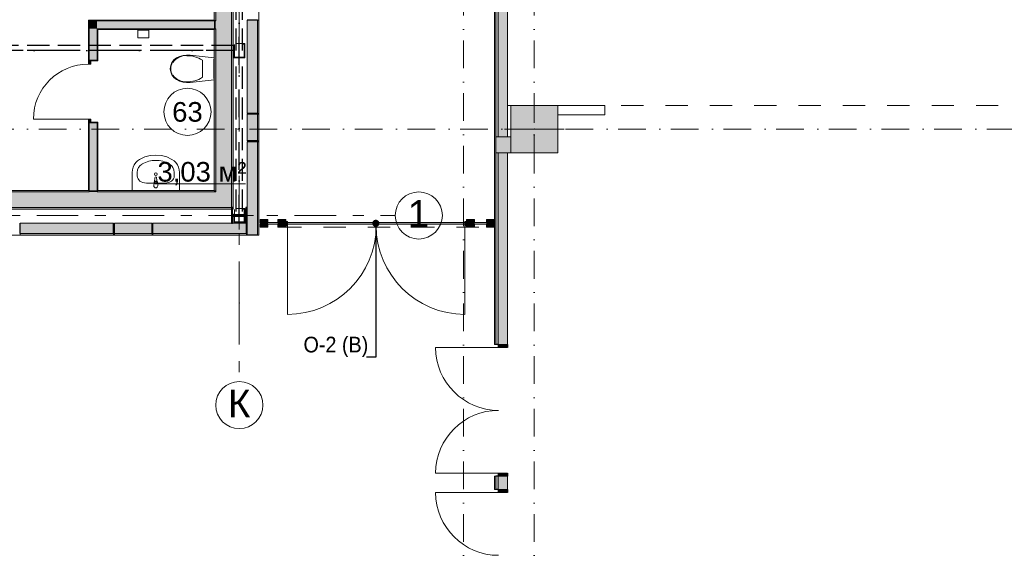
# Model space of a CAD drawing. Header units: millimetres. Extents: x -14761 to 157739, y -22400 to 107990.
# Tile 15 of 81: x 29901 to 42432, y 12570 to 19395. Entities that reach past the tile are written whole.
import ezdxf

# ---------------------------------------------------------------- set-up
doc = ezdxf.new("R2010")
doc.units = ezdxf.units.MM
doc.header["$MEASUREMENT"] = 0
for name, pattern in [('Невидимая', [391.222223, 282.222223, -109]), ('Штрих-Штриховая', [1093.611073, 529.166651, -211.666656, 141.111112, -211.666656]), ('Штриховая', [564.444447, 282.222223, -282.222223]), ('Штрихпунктирная', [670.277762, 352.777767, -176.388884, 0, -141.111112])]:
    doc.linetypes.add(name, pattern=pattern)
for name, color, linetype in [('Интерьер - Оборудование', 7, 'Continuous'), ('Интерьер - Сантехника', 7, 'Continuous'), ('Конструктив - ГКЛ', 7, 'Continuous'), ('Конструктив - Колонны', 7, 'Continuous'), ('Конструктив - Стены наружние фасад', 7, 'Continuous'), ('Конструктив - Фасадные стены сущ', 7, 'Continuous'), ('Местность - Забор', 7, 'Continuous'), ('УЛИЦА_Б15_наклонный прогон', 7, 'Continuous'), ('УЛИЦА_Б6', 7, 'Continuous'), ('УЛИЦА_ЗОНЫ', 7, 'Continuous'), ('УЛИЦА_Конструктив бани', 7, 'Continuous'), ('УЛИЦА_Стены бани', 7, 'Continuous'), ('УЛИЦА_Стойки стропильные', 7, 'Continuous'), ('УЛИЦА_Сэндвич-панели бани', 7, 'Continuous'), ('Элемент Модели - Зона', 7, 'Continuous'), ('Элемент модели - Зоны уличных помещений', 7, 'Continuous'), ('Элемент Модели - Оси', 7, 'Continuous'), ('Элемент модели - Оси Улица Бани', 7, 'Continuous')]:
    doc.layers.add(name, color=color, linetype=linetype)
doc.styles.add('СГЕНЕРИР_СТИЛЬ_1', font='txt')
doc.dimstyles.new('СГЕНЕРИР_СТИЛЬ__1', dxfattribs={"dimtxt": 0.18, "dimasz": 182.4, "dimexe": 0.18, "dimexo": 0.0625, "dimgap": 0.09, "dimtad": 0, "dimtih": 1, "dimtoh": 1, "dimdec": 4, "dimzin": 0, "dimdsep": 46, "dimcen": 0.09, "dimadec": 0, "dimazin": 0, "dimtfac": 1, "dimtdec": 4, "dimtmove": 0, "dimatfit": 3, "dimldrblk": 'ARROWHEAD_11', "dimfxl": 0, "dimtolj": 1, "dimtzin": 0, "dimarcsym": 0})

# ---------------------------------------------------------------- blocks, each defined once
blk = doc.blocks.new('ARROWHEAD_11')
at = {"color": 0, "linetype": 'Continuous', "lineweight": 0}
blk.add_line((0, 0), (-1, 0), dxfattribs=at)
at = {"color": 0, "linetype": 'Continuous', "lineweight": 0, "const_width": 0.25, "flags": 128}
blk.add_lwpolyline([(-0.125, 0, 1), (0.125, 0, 1)], format="xyb", close=True, dxfattribs=at)

msp = doc.modelspace()

# ---------------------------------------------------------------- hatches: boundary and pattern name
at = {"layer": 'Конструктив - Колонны', "linetype": 'Continuous', "lineweight": 0, "true_color": 0x000000}
msp.add_hatch(color=18, dxfattribs=at).paths.add_polyline_path([(36150, 17700), (36750, 17700), (36750, 18300), (36150, 18300)])
at = {"layer": 'Конструктив - Стены наружние фасад', "linetype": 'Continuous', "lineweight": 0, "true_color": 0x000000}
for points in [[(35945, 15257), (35960, 15257), (35960, 24120), (35945, 24120)], [(35990, 24120), (35960, 24120), (35960, 17900), (35990, 17900)], [(36110, 24120), (35990, 24120), (35990, 17900), (36110, 17900)], [(35990, 17700), (35960, 17700), (35960, 15257), (35990, 15257)], [(35990, 15257), (36110, 15257), (36110, 17700), (35990, 17700)], [(36110, 15257), (35995, 15257), (35995, 15217), (36110, 15217)], [(35945, 13410), (35960, 13410), (35960, 13577), (35945, 13577)], [(35990, 13577), (35960, 13577), (35960, 13410), (35990, 13410)], [(35990, 13410), (36110, 13410), (36110, 13577), (35990, 13577)], [(35995, 13577), (36110, 13577), (36110, 13617), (35995, 13617)], [(36110, 13410), (35995, 13410), (35995, 13370), (36110, 13370)]]:
    msp.add_hatch(color=18, dxfattribs=at).paths.add_polyline_path(points)
at = {"layer": 'Конструктив - Фасадные стены сущ', "linetype": 'Continuous', "lineweight": 0, "true_color": 0x000000}
for points in [[(35990, 17700), (35990, 17900), (35960, 17900), (35960, 17700)], [(36110, 17700), (36110, 17900), (35990, 17900), (35990, 17700)], [(36110, 17700), (36150, 17700), (36150, 17900), (36110, 17900)]]:
    msp.add_hatch(color=18, dxfattribs=at).paths.add_polyline_path(points)
at = {"layer": 'Местность - Забор', "linetype": 'Continuous', "lineweight": 0, "true_color": 0x2b2b2b}
for points in [[(32991, 16795), (32961, 16795), (32961, 16750), (33061, 16750), (33061, 16795), (33031, 16795), (33031, 16805), (33061, 16805), (33061, 16850), (32961, 16850), (32961, 16805), (32991, 16805)], [(33218, 16795), (33188, 16795), (33188, 16750), (33288, 16749), (33288, 16795), (33258, 16795), (33258, 16805), (33288, 16805), (33288, 16849), (33188, 16850), (33188, 16805), (33218, 16805)], [(35618, 16795), (35588, 16795), (35588, 16750), (35688, 16750), (35688, 16795), (35658, 16795), (35658, 16805), (35688, 16805), (35688, 16850), (35588, 16850), (35588, 16805), (35618, 16805)], [(35871, 16795), (35841, 16795), (35841, 16750), (35941, 16750), (35941, 16795), (35911, 16795), (35911, 16805), (35941, 16805), (35941, 16850), (35841, 16850), (35841, 16805), (35871, 16805)]]:
    msp.add_hatch(color=250, dxfattribs=at).paths.add_polyline_path(points)
at = {"layer": 'Местность - Забор', "linetype": 'Continuous', "lineweight": 0, "true_color": 0x000000}
for points in [[(32971, 16810), (32970, 16790), (32991, 16790), (32991, 16810)], [(33031, 16810), (33031, 16790), (33218, 16790), (33218, 16810)], [(33258, 16810), (33258, 16790), (35618, 16790), (35618, 16810)], [(33263, 16825), (33263, 16770), (33308, 16770), (33308, 16825)], [(35613, 16770), (35613, 16825), (35568, 16825), (35568, 16770)], [(35658, 16810), (35658, 16790), (35871, 16790), (35871, 16810)], [(35911, 16810), (35911, 16790), (35920, 16790), (35920, 16810)]]:
    msp.add_hatch(color=18, dxfattribs=at).paths.add_polyline_path(points)
at = {"layer": 'УЛИЦА_Конструктив бани', "linetype": 'Continuous', "lineweight": 0, "true_color": 0x000000}
msp.add_hatch(color=18, dxfattribs=at).paths.add_polyline_path([(32796, 16800), (32796, 17000), (32781, 17000), (32781, 16907), (32611, 16907), (32611, 17000), (32596, 17000), (32596, 16800), (32611, 16800), (32611, 16892), (32781, 16892), (32781, 16800)])
at = {"layer": 'УЛИЦА_Стены бани', "linetype": 'Continuous', "lineweight": 0, "true_color": 0x000000}
for points in [[(32376, 22580), (32376, 19389), (32396, 19389), (32396, 22580)], [(32396, 22600), (32396, 19379), (32596, 19379), (32596, 22600)], [(32596, 17000), (32616, 17000), (32616, 21092), (32611, 21092), (32611, 21000), (32596, 21000)], [(30787, 19379), (30777, 19389), (30777, 19379)], [(30777, 19389), (30787, 19379), (30787, 19389)], [(30777, 19379), (30777, 18879), (30787, 18879), (30787, 19379)], [(30787, 19379), (32376, 19379), (32376, 19389), (30787, 19389)], [(30887, 19279), (30787, 19379), (30787, 19279)], [(30787, 19379), (30887, 19279), (30887, 19379)], [(30887, 19279), (32376, 19279), (32376, 19379), (30887, 19379)], [(32376, 19389), (32376, 19379), (32396, 19379), (32396, 19389)], [(32376, 19379), (32376, 19279), (32396, 19279), (32396, 19379)], [(32396, 19379), (32396, 19279), (32596, 19279), (32596, 19379)], [(30787, 18879), (30807, 18879), (30887, 18879), (30887, 19279), (30787, 19279)], [(30897, 19269), (30887, 19279), (30887, 19269)], [(30887, 19279), (30897, 19269), (30897, 19279)], [(30897, 19269), (30887, 19269), (30887, 18879), (30897, 18879)], [(30897, 19269), (32376, 19269), (32376, 19279), (30897, 19279)], [(32376, 19279), (32376, 19269), (32396, 19269), (32396, 19279)], [(32376, 19269), (32376, 17220), (32396, 17220), (32396, 19269)], [(32396, 19279), (32396, 17200), (32596, 17200), (32596, 19279)], [(30807, 18879), (30777, 18879), (30777, 18829), (30807, 18829)], [(30897, 18869), (30897, 18879), (30887, 18879), (30807, 18879), (30807, 18869)], [(30777, 18079), (30807, 18079), (30807, 18129), (30777, 18129)], [(30777, 17220), (30787, 17220), (30787, 18079), (30777, 18079)], [(30787, 18079), (30787, 17220), (30887, 17220), (30887, 18079), (30807, 18079)], [(30897, 18079), (30897, 18089), (30807, 18089), (30807, 18079), (30887, 18079)], [(30887, 17220), (30897, 17220), (30897, 18079), (30887, 18079)], [(30787, 17200), (27796, 17200), (27796, 17000), (30787, 17000)], [(30777, 17220), (27816, 17220), (27816, 17200), (30777, 17200)], [(30787, 17220), (30777, 17220), (30777, 17200), (30787, 17200)], [(30887, 17220), (30787, 17220), (30787, 17200), (30887, 17200)], [(30887, 17200), (30787, 17200), (30787, 17000), (30887, 17000)], [(30897, 17220), (30887, 17220), (30887, 17200), (30897, 17200)], [(32396, 17200), (30887, 17200), (30887, 17000), (32396, 17000)], [(32376, 17220), (30897, 17220), (30897, 17200), (32376, 17200)], [(32376, 17200), (32396, 17200), (32376, 17220)], [(32376, 17220), (32396, 17200), (32396, 17220)], [(32396, 17000), (32596, 17000), (32396, 17200)], [(32396, 17200), (32596, 17000), (32596, 17200)], [(27996, 17000), (27996, 16980), (32596, 16980), (32596, 17000)], [(32616, 17000), (32611, 17000), (32611, 16985), (32616, 16980)], [(32611, 16985), (32611, 16980), (32616, 16980)]]:
    msp.add_hatch(color=18, dxfattribs=at).paths.add_polyline_path(points)
at = {"layer": 'УЛИЦА_Сэндвич-панели бани', "linetype": 'Continuous', "lineweight": 0, "true_color": 0x000000}
for points in [[(32796, 19390), (32796, 18200), (32926, 18200), (32926, 19390)], [(32946, 18200), (32946, 19390), (32926, 19390), (32926, 18200)], [(32796, 18190), (32796, 17850), (32926, 17850), (32926, 18190)], [(32946, 17850), (32946, 18190), (32926, 18190), (32926, 17850)], [(32796, 17840), (32796, 16650), (32926, 16650), (32926, 17840)], [(32946, 16650), (32946, 17840), (32926, 17840), (32926, 16650)], [(31096, 16800), (29906, 16800), (29906, 16670), (31096, 16670)], [(31586, 16800), (31106, 16800), (31106, 16670), (31586, 16670)], [(32786, 16800), (31596, 16800), (31596, 16670), (32786, 16670)], [(29906, 16650), (31096, 16650), (31096, 16670), (29906, 16670)], [(31106, 16650), (31586, 16650), (31586, 16670), (31106, 16670)], [(31596, 16650), (32786, 16650), (32786, 16670), (31596, 16670)]]:
    msp.add_hatch(color=18, dxfattribs=at).paths.add_polyline_path(points)

# ---------------------------------------------------------------- linework, layer by layer
at = {"color": 7, "linetype": 'Continuous', "lineweight": 15, "flags": 128}
msp.add_lwpolyline([(-9854, 25550), (-9854, 16650), (32946, 16650), (32946, 23150), (28145, 23150), (28145, 25550)], close=True, dxfattribs=at)
at = {"layer": 'Интерьер - Оборудование', "color": 7, "linetype": 'Continuous', "lineweight": 15}
for p, q in [((32226, 18878), (32226, 18769)), ((32226, 18769), (32226, 18660)), ((31619, 17317), (31619, 17302)), ((31619, 17302), (31647, 17302)), ((31647, 17302), (31647, 17317))]:
    msp.add_line(p, q, dxfattribs=at)
at = {"layer": 'Интерьер - Оборудование', "color": 7, "linetype": 'Continuous', "lineweight": 15, "flags": 128}
for points in [[(31981, 18600), (31937, 18612), (31896, 18631), (31864, 18657), (31839, 18690), (31823, 18728), (31817, 18769), (31823, 18810), (31839, 18849), (31864, 18882), (31896, 18907), (31937, 18926), (31981, 18939), (32026, 18944), (32071, 18943), (32377, 18910), (32377, 18628), (32071, 18596), (32026, 18594)], [(32377, 18892), (32377, 18646), (32372, 18646), (32372, 18892)]]:
    msp.add_lwpolyline(points, close=True, dxfattribs=at)
msp.add_lwpolyline([(31608, 17277), (31612, 17319, -0.12102), (31615, 17328), (31622, 17381, -0.882566), (31644, 17381), (31651, 17328, -0.12102), (31654, 17319), (31658, 17277, -1)], format="xyb", close=True, dxfattribs=at)
at = {"layer": 'Интерьер - Оборудование', "color": 7, "linetype": 'Continuous', "lineweight": 15}
for radius, start, end in [(21.1, 32.771, 147.229), (13.6, 0, 180)]:
    msp.add_arc((31633, 17317), radius, start, end, dxfattribs=at)
for centre, major_axis, start_param, end_param in [((32017, 18680), (0, 257), 6.227458, 7.128046), ((32038, 18511), (0, 425), 5.753783, 6.306803), ((31946, 18768), (0, 139), 0.938292, 1.564935), ((31946, 18770), (0, 139), 1.576657, 2.203301), ((32017, 18859), (0, 257), 2.296735, 3.197324), ((32038, 19027), (0, 425), 3.117977, 3.670997)]:
    msp.add_ellipse(centre, major_axis=major_axis, ratio=0.875546, start_param=start_param, end_param=end_param, dxfattribs=at)
at = {"layer": 'Интерьер - Сантехника', "color": 7, "linetype": 'Continuous', "lineweight": 15}
for p, q in [((31546, 19267), (31406, 19267)), ((31546, 19259), (31406, 19259)), ((31398, 17403), (31398, 17449)), ((31868, 17403), (31868, 17449)), ((31514, 17312), (31752, 17312))]:
    msp.add_line(p, q, dxfattribs=at)
at = {"layer": 'Интерьер - Сантехника', "color": 7, "linetype": 'Continuous', "lineweight": 15, "flags": 128}
for points in [[(31546, 19164), (31406, 19164), (31406, 19259), (31411, 19259), (31411, 19267), (31406, 19267), (31406, 19269), (31546, 19269), (31546, 19267), (31541, 19267), (31541, 19259), (31546, 19259)], [(31933, 17220), (31933, 17449), (31930, 17482), (31922, 17515), (31908, 17545), (31889, 17573), (31865, 17596), (31838, 17615), (31773, 17645), (31704, 17663), (31633, 17669), (31562, 17663), (31493, 17645), (31428, 17615), (31401, 17596), (31378, 17573), (31359, 17545), (31345, 17515), (31336, 17482), (31333, 17449), (31333, 17220)]]:
    msp.add_lwpolyline(points, close=True, dxfattribs=at)
at = {"layer": 'Интерьер - Сантехника', "color": 7, "linetype": 'Continuous', "lineweight": 15}
msp.add_circle((31633, 17427), 17.5, dxfattribs=at)
for centre, major_axis, ratio, start_param, end_param in [((31514, 17449), (0, 121), 0.956522, 0.496975, 1.570796), ((31633, 17220), (0, 382), 0.956522, 5.78621, 6.78016), ((31752, 17449), (0, 121), 0.956522, 4.712389, 5.78621), ((31514, 17403), (116, 0), 0.783646, 3.141593, 4.712389), ((31752, 17403), (116, 0), 0.783646, 4.712389, 6.283185)]:
    msp.add_ellipse(centre, major_axis=major_axis, ratio=ratio, start_param=start_param, end_param=end_param, dxfattribs=at)
at = {"layer": 'Конструктив - ГКЛ', "color": 251, "linetype": 'Continuous', "lineweight": 15, "true_color": 0x575757, "flags": 128}
for points in [[(37347, 18300), (36750, 18300)], [(37347, 18180), (37347, 18300)], [(36755, 18180), (37347, 18180)]]:
    msp.add_lwpolyline(points, dxfattribs=at)
at = {"layer": 'Конструктив - Колонны', "color": 251, "linetype": 'Continuous', "lineweight": 5, "true_color": 0x575757}
for p, q in [((36450, 18080), (36450, 18380)), ((36370, 18000), (36070, 18000)), ((36450, 17920), (36450, 17620)), ((36530, 18000), (36830, 18000))]:
    msp.add_line(p, q, dxfattribs=at)
at = {"layer": 'Конструктив - Колонны', "color": 251, "linetype": 'Continuous', "lineweight": 15, "true_color": 0x575757, "flags": 128}
msp.add_lwpolyline([(36150, 17700), (36750, 17700), (36750, 18300), (36150, 18300)], close=True, dxfattribs=at)
at = {"layer": 'Конструктив - Колонны', "color": 251, "linetype": 'Continuous', "lineweight": 5, "true_color": 0x575757}
msp.add_point((36450, 18000), dxfattribs=at)
at = {"layer": 'Конструктив - Стены наружние фасад', "color": 251, "linetype": 'Continuous', "lineweight": 20, "true_color": 0x575757}
for p, q in [((35960, 17900), (35960, 24120)), ((35990, 17900), (35990, 24120)), ((35990, 17900), (35960, 17900)), ((35960, 17900), (35960, 17700)), ((35990, 17900), (35960, 17900)), ((35960, 17900), (35960, 17700)), ((36110, 17900), (35990, 17900)), ((36110, 17900), (35990, 17900)), ((35960, 17700), (35990, 17700)), ((35960, 15257), (35960, 17700)), ((35960, 17700), (35990, 17700)), ((35990, 17700), (36110, 17700)), ((35990, 15257), (35990, 17700)), ((35990, 17700), (36110, 17700)), ((35945, 15257), (35945, 15294)), ((35945, 15257), (35945, 15294)), ((35945, 15257), (35945, 15294)), ((36110, 15257), (36110, 15294)), ((36110, 15257), (36110, 15294)), ((36110, 15257), (36110, 15294)), ((35945, 13577), (35945, 13540)), ((35945, 13577), (35945, 13540)), ((35945, 13577), (35945, 13540)), ((35960, 13410), (35960, 13577)), ((35990, 13410), (35990, 13577)), ((36110, 13577), (36110, 13540)), ((36110, 13577), (36110, 13540)), ((36110, 13577), (36110, 13540)), ((35945, 13410), (35945, 13447)), ((35945, 13410), (35945, 13447)), ((35945, 13410), (35945, 13447)), ((36110, 13410), (36110, 13447)), ((36110, 13410), (36110, 13447)), ((36110, 13410), (36110, 13447))]:
    msp.add_line(p, q, dxfattribs=at)
at = {"layer": 'Конструктив - Стены наружние фасад', "color": 251, "linetype": 'Continuous', "lineweight": 15, "true_color": 0x575757}
for p, q in [((35995, 15217), (35195, 15217)), ((35960, 15257), (35945, 15257)), ((35960, 15257), (35945, 15257)), ((35960, 15257), (35945, 15257)), ((35995, 13617), (35195, 13617)), ((35960, 13577), (35945, 13577)), ((35960, 13577), (35945, 13577)), ((35960, 13577), (35945, 13577)), ((35960, 13410), (35945, 13410)), ((35960, 13410), (35945, 13410)), ((35960, 13410), (35945, 13410)), ((35995, 13370), (35195, 13370))]:
    msp.add_line(p, q, dxfattribs=at)
at = {"layer": 'Конструктив - Стены наружние фасад', "color": 251, "linetype": 'Continuous', "lineweight": 30, "true_color": 0x575757}
for p, q in [((35990, 15257), (35960, 15257)), ((35990, 15257), (35960, 15257)), ((35990, 15257), (35960, 15257)), ((35995, 15217), (35995, 15257)), ((35995, 15257), (36110, 15257)), ((36110, 15217), (35995, 15217)), ((36110, 15257), (36110, 15217)), ((35990, 13577), (35960, 13577)), ((35990, 13577), (35960, 13577)), ((35990, 13577), (35960, 13577)), ((35995, 13577), (35995, 13617)), ((35995, 13617), (36110, 13617)), ((36110, 13577), (35995, 13577)), ((36110, 13617), (36110, 13577)), ((35990, 13410), (35960, 13410)), ((35990, 13410), (35960, 13410)), ((35990, 13410), (35960, 13410)), ((35995, 13370), (35995, 13410)), ((35995, 13410), (36110, 13410)), ((36110, 13410), (36110, 13370)), ((36110, 13370), (35995, 13370))]:
    msp.add_line(p, q, dxfattribs=at)
at = {"layer": 'Конструктив - Стены наружние фасад', "color": 251, "linetype": 'Continuous', "lineweight": 5, "true_color": 0x575757}
for p, q in [((35995, 15257), (35990, 15257)), ((35995, 15257), (35990, 15257)), ((35995, 15257), (35990, 15257)), ((36110, 15257), (35995, 15257)), ((36110, 15257), (35995, 15257)), ((36110, 15257), (35995, 15257)), ((35995, 13577), (35990, 13577)), ((35995, 13577), (35990, 13577)), ((35995, 13577), (35990, 13577)), ((36110, 13577), (35995, 13577)), ((36110, 13577), (35995, 13577)), ((36110, 13577), (35995, 13577)), ((35995, 13410), (35990, 13410)), ((35995, 13410), (35990, 13410)), ((35995, 13410), (35990, 13410)), ((36110, 13410), (35995, 13410)), ((36110, 13410), (35995, 13410)), ((36110, 13410), (35995, 13410))]:
    msp.add_line(p, q, dxfattribs=at)
at = {"layer": 'Конструктив - Стены наружние фасад', "color": 251, "linetype": 'Continuous', "lineweight": 20, "true_color": 0x575757, "flags": 128}
for points in [[(35945, 24120), (35945, 15257)], [(36110, 17900), (36110, 24120)], [(36110, 15257), (36110, 17700)], [(35945, 13577), (35945, 13410)], [(36110, 13410), (36110, 13577)]]:
    msp.add_lwpolyline(points, dxfattribs=at)
at = {"layer": 'Конструктив - Стены наружние фасад', "color": 251, "linetype": 'Continuous', "lineweight": 5, "true_color": 0x575757}
for centre, start, end in [((35995, 15217), 180, 270), ((35995, 13617), 90, 180), ((35995, 13370), 180, 270)]:
    msp.add_arc(centre, 800, start, end, dxfattribs=at)
at = {"layer": 'Конструктив - Фасадные стены сущ', "color": 251, "linetype": 'Continuous', "lineweight": 20, "true_color": 0x575757, "flags": 128}
for points in [[(36150, 17900), (36110, 17900)], [(36110, 17700), (36150, 17700)]]:
    msp.add_lwpolyline(points, dxfattribs=at)
at = {"layer": 'Местность - Забор', "color": 7, "linetype": 'Continuous', "lineweight": 15}
for p, q in [((32961, 16850), (32961, 16805)), ((32961, 16850), (33061, 16850)), ((32961, 16805), (32991, 16805)), ((32961, 16795), (32961, 16750)), ((32961, 16795), (32991, 16795)), ((32991, 16805), (32991, 16795)), ((33031, 16805), (33031, 16795)), ((33031, 16805), (33061, 16805)), ((33031, 16795), (33061, 16795)), ((33061, 16850), (33061, 16805)), ((33061, 16795), (33061, 16750)), ((33188, 16850), (33188, 16805)), ((33188, 16850), (33288, 16849)), ((33188, 16805), (33218, 16805)), ((33188, 16795), (33188, 16750)), ((33188, 16795), (33218, 16795)), ((33218, 16805), (33218, 16795)), ((33258, 16805), (33258, 16795)), ((33288, 16805), (33258, 16805)), ((33288, 16795), (33258, 16795)), ((33288, 16849), (33288, 16805)), ((33288, 16795), (33288, 16749)), ((35688, 16850), (35588, 16850)), ((35588, 16850), (35588, 16805)), ((35618, 16805), (35588, 16805)), ((35588, 16795), (35588, 16750)), ((35618, 16795), (35588, 16795)), ((35618, 16805), (35618, 16795)), ((35658, 16805), (35658, 16795)), ((35688, 16805), (35658, 16805)), ((35688, 16795), (35658, 16795)), ((35688, 16850), (35688, 16805)), ((35688, 16795), (35688, 16750)), ((35841, 16850), (35841, 16805)), ((35941, 16850), (35841, 16850)), ((35871, 16805), (35841, 16805)), ((35871, 16795), (35841, 16795)), ((35841, 16795), (35841, 16750)), ((35871, 16805), (35871, 16795)), ((35911, 16805), (35911, 16795)), ((35941, 16805), (35911, 16805)), ((35941, 16795), (35911, 16795)), ((35941, 16850), (35941, 16805)), ((35941, 16795), (35941, 16750)), ((32961, 16750), (33061, 16750)), ((33188, 16750), (33288, 16749)), ((33308, 16770), (33308, 15640)), ((35568, 16770), (35568, 15640)), ((35688, 16750), (35588, 16750)), ((35941, 16750), (35841, 16750))]:
    msp.add_line(p, q, dxfattribs=at)
at = {"layer": 'Местность - Забор', "color": 7, "linetype": 'Continuous', "lineweight": 15, "flags": 128}
for points in [[(32971, 16810), (32970, 16790), (32991, 16790), (32991, 16810)], [(33031, 16810), (33031, 16790), (33218, 16790), (33218, 16810)], [(33258, 16810), (33258, 16790), (35618, 16790), (35618, 16810)], [(33263, 16825), (33308, 16825), (33308, 16770), (33263, 16770)], [(35613, 16770), (35568, 16770), (35568, 16825), (35613, 16825)], [(35658, 16810), (35658, 16790), (35871, 16790), (35871, 16810)], [(35911, 16810), (35911, 16790), (35920, 16790), (35920, 16810)]]:
    msp.add_lwpolyline(points, close=True, dxfattribs=at)
for points in [[(32971, 16805), (32970, 16795)], [(33061, 16810), (33188, 16810)], [(35688, 16810), (35841, 16810)], [(35920, 16805), (35920, 16795)], [(33061, 16790), (33188, 16790)], [(35688, 16790), (35841, 16790)]]:
    msp.add_lwpolyline(points, dxfattribs=at)
at = {"layer": 'Местность - Забор', "color": 7, "linetype": 'Continuous', "lineweight": 15}
for centre, start, end in [((33308, 16770), 270, 0), ((35568, 16770), 180, 270)]:
    msp.add_arc(centre, 1130, start, end, dxfattribs=at)
at = {"layer": 'УЛИЦА_Б15_наклонный прогон', "color": 251, "linetype": 'Штрихпунктирная', "lineweight": 30, "true_color": 0x575757}
msp.add_line((32696, 16810), (32696, 22970), dxfattribs=at)
at = {"layer": 'УЛИЦА_Б15_наклонный прогон', "color": 251, "linetype": 'Невидимая', "lineweight": 30, "true_color": 0x575757}
for p, q in [((32656, 19000), (32656, 22526)), ((32736, 19000), (32736, 22526)), ((32656, 16949), (32656, 18874)), ((32736, 16949), (32736, 18874)), ((32656, 16810), (32656, 16824)), ((32736, 16810), (32656, 16810)), ((32736, 16810), (32736, 16824))]:
    msp.add_line(p, q, dxfattribs=at)
at = {"layer": 'УЛИЦА_Б6', "color": 251, "linetype": 'Невидимая', "lineweight": 30, "true_color": 0x575757}
for p, q in [((32626, 19064), (27959, 19064)), ((32626, 19064), (27959, 19064)), ((32626, 19064), (32626, 19000)), ((32626, 19064), (32626, 19000)), ((32626, 19000), (27959, 19000)), ((32626, 19000), (27959, 19000))]:
    msp.add_line(p, q, dxfattribs=at)
at = {"layer": 'УЛИЦА_Б6', "color": 251, "linetype": 'Штрихпунктирная', "lineweight": 30, "true_color": 0x575757}
msp.add_line((32626, 19000), (-9534, 19000), dxfattribs=at)
msp.add_line((32626, 19000), (-9534, 19000), dxfattribs=at)
at = {"layer": 'УЛИЦА_ЗОНЫ', "color": 7, "linetype": 'Continuous', "lineweight": 15}
msp.add_line((31665, 17304), (32776, 17304), dxfattribs=at)
at = {"layer": 'УЛИЦА_ЗОНЫ', "color": 7, "linetype": 'Continuous', "lineweight": 15, "flags": 128}
msp.add_lwpolyline([(32336, 18220, 1), (31736, 18220, 1)], format="xyb", close=True, dxfattribs=at)
at = {"layer": 'УЛИЦА_Конструктив бани', "color": 251, "linetype": 'Continuous', "lineweight": 5, "true_color": 0x575757}
for p, q in [((32696, 16980), (32696, 17080)), ((32616, 16900), (32516, 16900)), ((32696, 16820), (32696, 16720)), ((32776, 16900), (32876, 16900))]:
    msp.add_line(p, q, dxfattribs=at)
at = {"layer": 'УЛИЦА_Конструктив бани', "color": 251, "linetype": 'Continuous', "lineweight": 30, "true_color": 0x575757, "flags": 128}
msp.add_lwpolyline([(32796, 16800), (32796, 17000), (32781, 17000), (32781, 16907), (32611, 16907), (32611, 17000), (32596, 17000), (32596, 16800), (32611, 16800), (32611, 16892), (32781, 16892), (32781, 16800)], close=True, dxfattribs=at)
at = {"layer": 'УЛИЦА_Конструктив бани', "color": 251, "linetype": 'Continuous', "lineweight": 5, "true_color": 0x575757}
msp.add_point((32696, 16900), dxfattribs=at)
at = {"layer": 'УЛИЦА_Стены бани', "color": 251, "linetype": 'Continuous', "lineweight": 20, "true_color": 0x575757}
for p, q in [((32396, 22600), (32396, 19379)), ((32596, 19379), (32596, 21000)), ((30787, 19379), (30787, 19279)), ((30887, 19379), (30787, 19379)), ((30787, 19379), (30787, 19279)), ((32376, 19379), (30887, 19379)), ((32396, 19379), (32376, 19379)), ((32396, 19379), (32376, 19379)), ((32596, 19279), (32596, 19379)), ((30787, 19279), (30787, 18879)), ((30887, 19279), (30887, 19269)), ((30887, 19279), (32376, 19279)), ((30887, 19279), (30887, 19269)), ((30887, 18879), (30887, 19269)), ((32376, 19279), (32396, 19279)), ((32376, 19279), (32396, 19279)), ((32396, 19279), (32396, 17200)), ((32596, 17200), (32596, 19279)), ((30777, 18879), (30787, 18879)), ((30777, 18879), (30787, 18879)), ((30777, 18879), (30787, 18879)), ((30787, 18879), (30807, 18879)), ((30787, 18879), (30807, 18879)), ((30787, 18879), (30807, 18879)), ((30807, 18879), (30807, 18869)), ((30887, 18879), (30807, 18879)), ((30807, 18869), (30897, 18869)), ((30807, 18869), (30897, 18869)), ((30897, 18879), (30897, 18869)), ((30897, 18879), (30897, 18869)), ((30777, 18079), (30787, 18079)), ((30777, 18079), (30787, 18079)), ((30777, 18079), (30787, 18079)), ((30787, 18079), (30787, 17220)), ((30787, 18079), (30807, 18079)), ((30787, 18079), (30807, 18079)), ((30787, 18079), (30807, 18079)), ((30807, 18089), (30897, 18089)), ((30807, 18079), (30807, 18089)), ((30807, 18089), (30897, 18089)), ((30887, 18079), (30807, 18079)), ((30887, 17220), (30887, 18079)), ((30897, 18079), (30897, 18089)), ((30897, 18079), (30897, 18089)), ((30787, 17200), (27796, 17200)), ((30787, 17220), (30787, 17200)), ((30787, 17220), (30787, 17200)), ((30887, 17200), (30887, 17220)), ((30887, 17200), (30887, 17220)), ((32376, 17200), (30887, 17200)), ((32376, 17200), (32396, 17200)), ((32376, 17200), (32396, 17200)), ((32596, 17000), (32596, 17200)), ((27996, 17000), (30787, 17000)), ((30787, 17000), (30887, 17000)), ((30887, 17000), (32396, 17000)), ((32396, 17000), (32596, 17000)), ((32396, 17000), (32596, 17000))]:
    msp.add_line(p, q, dxfattribs=at)
at = {"layer": 'УЛИЦА_Стены бани', "color": 251, "linetype": 'Continuous', "lineweight": 5, "true_color": 0x575757}
for p, q in [((30777, 18829), (30777, 18879)), ((30777, 18879), (30807, 18879)), ((30807, 18829), (30777, 18829)), ((30807, 18879), (30807, 18829)), ((30777, 18129), (30077, 18129)), ((30777, 18079), (30777, 18129)), ((30777, 18129), (30807, 18129)), ((30807, 18079), (30777, 18079)), ((30807, 18129), (30807, 18079))]:
    msp.add_line(p, q, dxfattribs=at)
at = {"layer": 'УЛИЦА_Стены бани', "color": 251, "linetype": 'Continuous', "lineweight": 20, "true_color": 0x575757, "flags": 128}
for points in [[(32376, 22580), (32376, 19389)], [(32616, 16980), (32616, 21092)], [(30777, 19389), (30777, 19379)], [(32376, 19389), (30777, 19389)], [(30777, 19379), (30777, 18879)], [(30897, 19269), (32376, 19269)], [(30897, 18879), (30897, 19269)], [(32376, 19269), (32376, 17220)], [(30777, 18079), (30777, 17220)], [(30897, 17220), (30897, 18079)], [(30777, 17220), (27816, 17220)], [(32376, 17220), (30897, 17220)], [(27996, 16980), (32596, 16980)], [(32611, 16980), (32616, 16980)]]:
    msp.add_lwpolyline(points, dxfattribs=at)
at = {"layer": 'УЛИЦА_Стены бани', "color": 251, "linetype": 'Continuous', "lineweight": 5, "true_color": 0x575757}
msp.add_arc((30777, 18129), 700, 90, 180, dxfattribs=at)
at = {"layer": 'УЛИЦА_Стойки стропильные', "color": 251, "linetype": 'Невидимая', "lineweight": 20, "true_color": 0x575757, "flags": 128}
for points in [[(32766, 18910), (32766, 19090), (32626, 19090), (32626, 18910)], [(32758, 18918), (32634, 18918), (32634, 19082), (32758, 19082)], [(32766, 16810), (32766, 16990), (32626, 16990), (32626, 16810)], [(32758, 16818), (32634, 16818), (32634, 16982), (32758, 16982)]]:
    msp.add_lwpolyline(points, close=True, dxfattribs=at)
at = {"layer": 'УЛИЦА_Сэндвич-панели бани', "color": 251, "linetype": 'Continuous', "lineweight": 20, "true_color": 0x575757}
for p, q in [((32926, 19390), (32926, 18200)), ((32926, 19390), (32926, 18200)), ((32926, 18190), (32926, 17850)), ((32926, 18190), (32926, 17850)), ((32926, 17840), (32926, 16650)), ((32926, 17840), (32926, 16650)), ((31096, 16670), (29906, 16670)), ((31096, 16670), (29906, 16670)), ((31586, 16670), (31106, 16670)), ((31586, 16670), (31106, 16670)), ((32786, 16670), (31596, 16670)), ((32786, 16670), (31596, 16670))]:
    msp.add_line(p, q, dxfattribs=at)
at = {"layer": 'УЛИЦА_Сэндвич-панели бани', "color": 251, "linetype": 'Continuous', "lineweight": 25, "true_color": 0x575757, "flags": 128}
for points in [[(32926, 19390), (32796, 19390)], [(32926, 18200), (32796, 18200)], [(32926, 18190), (32796, 18190)], [(32926, 17850), (32796, 17850)], [(32926, 17840), (32796, 17840)], [(29906, 16670), (29906, 16800)], [(31096, 16670), (31096, 16800)], [(31106, 16670), (31106, 16800)], [(31586, 16670), (31586, 16800)], [(31596, 16670), (31596, 16800)], [(32786, 16670), (32786, 16800)], [(32926, 16650), (32796, 16650)]]:
    msp.add_lwpolyline(points, dxfattribs=at)
at = {"layer": 'УЛИЦА_Сэндвич-панели бани', "color": 251, "linetype": 'Continuous', "lineweight": 20, "true_color": 0x575757, "flags": 128}
for points in [[(32796, 19390), (32796, 18200)], [(32946, 18200), (32946, 19390)], [(32796, 18190), (32796, 17850)], [(32946, 17850), (32946, 18190)], [(32796, 17840), (32796, 17000)], [(32946, 16650), (32946, 17840)], [(31096, 16800), (29906, 16800)], [(31586, 16800), (31106, 16800)], [(32596, 16800), (31596, 16800)], [(32781, 16800), (32611, 16800)], [(32796, 16800), (32796, 16650)], [(29906, 16650), (31096, 16650)], [(31106, 16650), (31586, 16650)], [(31596, 16650), (32786, 16650)]]:
    msp.add_lwpolyline(points, dxfattribs=at)
at = {"layer": 'УЛИЦА_Сэндвич-панели бани', "color": 251, "linetype": 'Continuous', "lineweight": 15, "true_color": 0x575757, "flags": 128}
for points in [[(32946, 19390), (32926, 19390)], [(32946, 18200), (32926, 18200)], [(32946, 18190), (32926, 18190)], [(32946, 17850), (32926, 17850)], [(32946, 17840), (32926, 17840)], [(29906, 16650), (29906, 16670)], [(31096, 16650), (31096, 16670)], [(31106, 16650), (31106, 16670)], [(31586, 16650), (31586, 16670)], [(31596, 16650), (31596, 16670)], [(32786, 16650), (32786, 16670)], [(32946, 16650), (32926, 16650)]]:
    msp.add_lwpolyline(points, dxfattribs=at)
at = {"layer": 'Элемент Модели - Зона', "color": 7, "linetype": 'Штриховая', "lineweight": 15, "flags": 128}
msp.add_lwpolyline([(36150, 27538), (36110, 27538), (36110, 18300), (45300, 18300), (67805, 18300), (67805, 23083), (71686, 26964), (71700, 26950), (71720, 26950), (71720, 26970), (71680, 26970), (71680, 27034), (67805, 30909), (67805, 33690), (65655, 33690), (65655, 36080), (63300, 36080), (63300, 35700), (62700, 35700), (62700, 36080), (54300, 36080), (54300, 35700), (54245, 35700), (54245, 34598), (50682, 31035), (45300, 31035), (45300, 27650), (45300, 27538), (45300, 27050), (44700, 27050), (44700, 27538), (36750, 27538), (36750, 27050), (36150, 27050)], close=True, dxfattribs=at)
at = {"layer": 'Элемент модели - Зоны уличных помещений', "color": 7, "linetype": 'Штриховая', "lineweight": 15, "flags": 128}
msp.add_lwpolyline([(-10489, 25550), (-9847, 25550), (265, 25527), (28145, 25550), (28145, 23150), (32945, 23150), (32945, 16750), (35945, 16750), (35945, 28825), (29945, 28825), (29945, 30050), (-10545, 30050)], close=True, dxfattribs=at)
at = {"layer": 'Элемент Модели - Оси', "color": 7, "linetype": 'Штрихпунктирная', "lineweight": 15}
for p, q in [((35550, 92200), (35550, -1975)), ((36450, 92200), (36450, -1975)), ((-12761, 18000), (155650, 18000))]:
    msp.add_line(p, q, dxfattribs=at)
at = {"layer": 'Элемент модели - Оси Улица Бани', "color": 7, "linetype": 'Штрих-Штриховая', "lineweight": 15}
for p, q in [((32696, 15784), (32696, 29150)), ((29024, 16900), (34680, 16900)), ((32696, 15784), (32696, 14784))]:
    msp.add_line(p, q, dxfattribs=at)
at = {"layer": 'Элемент модели - Оси Улица Бани', "color": 7, "linetype": 'Continuous', "lineweight": 15}
for centre in [(34980, 16900), (32696, 14484)]:
    msp.add_circle(centre, 300, dxfattribs=at)
at = {"layer": 'Элемент модели - Оси Улица Бани', "color": 7, "linetype": 'Штрих-Штриховая', "lineweight": 15}
msp.add_point((32696, 15784), dxfattribs=at)
msp.add_point((32696, 15784), dxfattribs=at)

# ---------------------------------------------------------------- texts
at = {"color": 7, "linetype": 'Continuous', "lineweight": 15, "insert": (33513, 15095), "char_height": 200, "attachment_point": 7, "style": 'СГЕНЕРИР_СТИЛЬ_1'}
msp.add_mtext('\\A1;{\\W0.900000x;\\pql;\\fArial|b0|i0|c204|p38;О-\\fArial|b0|i0|c204|p38;2\\fArial|b0|i0|c204|p38; (В)}', dxfattribs=at)
at = {"layer": 'УЛИЦА_ЗОНЫ', "color": 7, "lineweight": 15, "char_height": 250, "attachment_point": 5, "style": 'СГЕНЕРИР_СТИЛЬ_1'}
for s, insert in [('\\A1;{\\pqc;\\fArial|b0|i0|c204|p38;63}', (32036, 18218)), ('\\A1;{\\pqc;\\fArial|b0|i0|c204|p38;3,03 м²}', (32221, 17433))]:
    msp.add_mtext(s, dxfattribs=dict(at, insert=insert))
at = {"layer": 'Элемент модели - Оси Улица Бани', "color": 30, "lineweight": 5, "true_color": 0xff823e, "char_height": 350, "attachment_point": 6, "style": 'СГЕНЕРИР_СТИЛЬ_1'}
for s, insert in [('\\A1;{\\pqr;\\pt0;\\fArial|b0|i0|c204|p38;1}', (35112, 16920)), ('\\A1;{\\pqr;\\pt0;\\fArial|b0|i0|c204|p38;К}', (32836, 14504))]:
    msp.add_mtext(s, dxfattribs=dict(at, insert=insert))

# ---------------------------------------------------------------- leaders
at = {"color": 7, "linetype": 'Continuous', "lineweight": 15, "annotation_type": 0, "has_hookline": 1, "hookline_direction": 1, "text_width": 803}
msp.add_leader([(34433, 16800), (34433, 15095), (34316, 15095)], dimstyle='СГЕНЕРИР_СТИЛЬ__1', dxfattribs=at)

doc.saveas('drawing.dxf')
